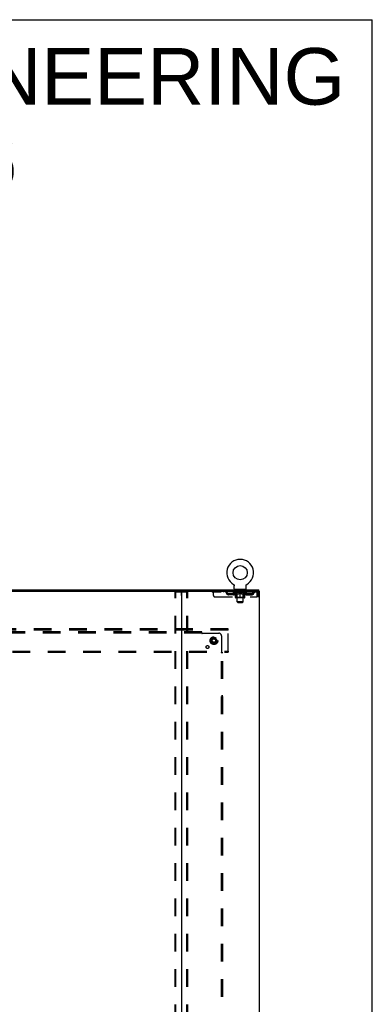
# Model space of a CAD drawing. Header units: inches. Extents: x 0 to 309, y 0 to 200.
# Tile 64 of 64: x 275 to 309, y 105 to 200. Entities that reach past the tile are written whole.
import ezdxf

# ---------------------------------------------------------------- set-up
doc = ezdxf.new("R2010")
doc.units = ezdxf.units.IN
doc.header["$LTSCALE"] = 17
doc.header["$MEASUREMENT"] = 0
doc.linetypes.add('DOT', pattern=[0.2, 0.1, -0.1])
doc.linetypes.add('HIDDEN', pattern=[0.2, 0.1, -0.1])
doc.layers.get('0').update_dxf_attribs({"linetype": 'CONTINUOUS'})
for name, color, linetype in [('DEFAULT_2', 8, 'HIDDEN'), ('DIMENSIONS', 7, 'CONTINUOUS'), ('SUBPANEL', 7, 'CONTINUOUS'), ('WITNESSMARKS', 7, 'CONTINUOUS')]:
    doc.layers.add(name, color=color, linetype=linetype)
doc.styles.get("Standard").update_dxf_attribs({"font": 'arial.ttf'})

msp = doc.modelspace()

# ---------------------------------------------------------------- linework, layer by layer
at = {"color": 7, "linetype": 'Continuous'}
for p, q in [((0, 200), (309.091, 200)), ((309.091, 0), (309.091, 200)), ((227.954, 145.016), (290.784, 145.016)), ((295.754, 145.658), (295.754, 145.658)), ((295.754, 145.658), (295.759, 145.656)), ((295.757, 145.657), (295.756, 145.658)), ((295.759, 145.656), (295.763, 145.653)), ((295.763, 145.653), (295.767, 145.65)), ((295.767, 145.65), (295.771, 145.647)), ((295.771, 145.647), (295.775, 145.644)), ((295.775, 145.644), (295.779, 145.641)), ((295.779, 145.641), (295.783, 145.637)), ((295.783, 145.637), (295.786, 145.634)), ((295.786, 145.634), (295.79, 145.63)), ((295.79, 145.63), (295.793, 145.626)), ((295.793, 145.626), (295.796, 145.622)), ((295.796, 145.622), (295.799, 145.618)), ((295.799, 145.618), (295.802, 145.614)), ((295.802, 145.614), (295.805, 145.61)), ((295.805, 145.61), (295.808, 145.605)), ((295.808, 145.606), (295.81, 145.601)), ((295.81, 145.601), (295.813, 145.597)), ((295.813, 145.597), (295.815, 145.592)), ((295.815, 145.592), (295.817, 145.587)), ((295.817, 145.587), (295.819, 145.582)), ((295.818, 145.583), (295.82, 145.578)), ((295.82, 145.578), (295.822, 145.573)), ((295.822, 145.573), (295.823, 145.568)), ((295.823, 145.568), (295.824, 145.563)), ((295.824, 145.563), (295.825, 145.558)), ((295.825, 145.558), (295.826, 145.553)), ((295.827, 145.538), (295.827, 145.533)), ((295.827, 145.219), (295.827, 145.533)), ((295.89, 145.15), (295.89, 145.12)), ((296.89, 145.15), (295.89, 145.15)), ((296.89, 145.15), (296.89, 145.12)), ((296.952, 145.219), (296.952, 145.533)), ((296.953, 145.553), (296.954, 145.558)), ((296.953, 145.548), (296.953, 145.553)), ((296.954, 145.558), (296.955, 145.563)), ((296.955, 145.563), (296.956, 145.568)), ((296.956, 145.568), (296.958, 145.573)), ((296.958, 145.573), (296.959, 145.578)), ((296.959, 145.578), (296.961, 145.583)), ((296.961, 145.582), (296.963, 145.587)), ((296.965, 145.592), (296.967, 145.597)), ((296.967, 145.597), (296.969, 145.601)), ((296.969, 145.601), (296.972, 145.606)), ((296.972, 145.605), (296.974, 145.61)), ((296.974, 145.61), (296.977, 145.614)), ((296.977, 145.614), (296.98, 145.618)), ((296.98, 145.618), (296.983, 145.622)), ((296.983, 145.622), (296.986, 145.626)), ((296.986, 145.626), (296.99, 145.63)), ((296.993, 145.634), (296.997, 145.637)), ((297, 145.641), (297.004, 145.644)), ((297.008, 145.647), (297.012, 145.65)), ((297.012, 145.65), (297.016, 145.653)), ((297.016, 145.653), (297.021, 145.656)), ((297.016, 145.653), (297.018, 145.654)), ((297.021, 145.656), (297.025, 145.658)), ((297.024, 145.658), (297.022, 145.657)), ((298.182, 145.016), (298.154, 145.016)), ((298.192, 145.016), (298.192, 145.12))]:
    msp.add_line(p, q, dxfattribs=at)
at = {"color": 3, "linetype": 'Continuous'}
for p, q in [((220.546, 145.12), (298.192, 145.12)), ((290.744, 144.976), (290.744, 59.264)), ((290.784, 145.016), (298.154, 145.016)), ((298.182, 145.016), (298.244, 145.016)), ((298.244, 59.224), (298.244, 145.016))]:
    msp.add_line(p, q, dxfattribs=at)
at = {"color": 7, "linetype": 'Continuous'}
for points in [[(295.826, 145.553), (295.826, 145.548), (295.827, 145.543), (295.827, 145.538)], [(296.952, 145.533), (296.952, 145.538), (296.952, 145.543), (296.953, 145.548)], [(296.952, 145.533), (296.952, 145.538), (296.952, 145.543)], [(296.963, 145.587), (296.965, 145.592), (296.967, 145.597)], [(296.989, 145.63), (296.993, 145.634), (296.997, 145.637)], [(296.997, 145.637), (297, 145.641), (297.004, 145.644)], [(297.004, 145.644), (297.008, 145.647), (297.012, 145.65)]]:
    msp.add_lwpolyline(points, dxfattribs=at)
msp.add_circle((296.39, 146.778), 0.688, dxfattribs=at)
for centre, radius, start, end in [((296.39, 146.778), 1.288, 299.50527, 240.49473), ((290.704, 144.976), 0.04, 0, 90), ((295.896, 145.219), 0.069, 180, 265), ((296.883, 145.219), 0.069, 275, 360)]:
    msp.add_arc(centre, radius, start, end, dxfattribs=at)
at = {"color": 3, "linetype": 'Continuous'}
msp.add_arc((290.784, 144.976), 0.04, 90, 180, dxfattribs=at)
at = {"layer": 'DEFAULT_2', "color": 8, "linetype": 'HIDDEN'}
for p, q in [((293.702, 145.016), (293.702, 144.912)), ((293.827, 144.579), (293.827, 145.016)), ((294.802, 145.016), (294.802, 144.912)), ((295.754, 145.658), (295.754, 145.658)), ((295.762, 145.654), (295.763, 145.653)), ((295.952, 144.912), (295.952, 145.016)), ((295.987, 145.15), (295.987, 145.12)), ((296.025, 145.06), (296.025, 145.14)), ((296.095, 145.05), (296.035, 145.05)), ((296.09, 143.969), (296.09, 145.04)), ((296.745, 145.05), (296.685, 145.05)), ((296.69, 143.969), (296.69, 145.04)), ((296.755, 145.06), (296.755, 145.14)), ((296.793, 145.15), (296.793, 145.12)), ((296.827, 144.912), (296.827, 145.016)), ((297.025, 145.658), (297.025, 145.658)), ((297.973, 145.016), (297.973, 144.912)), ((290.14, 59.338), (290.14, 144.903)), ((290.161, 144.933), (291.326, 144.933)), ((290.213, 59.338), (290.213, 144.903)), ((291.274, 59.338), (291.274, 144.903)), ((291.348, 59.338), (291.348, 144.903)), ((297.973, 144.912), (293.702, 144.912)), ((293.952, 144.454), (298.006, 144.454)), ((295.275, 144.661), (295.275, 144.765)), ((295.758, 144.765), (295.275, 144.765)), ((295.758, 144.661), (295.275, 144.661)), ((295.525, 144.661), (295.525, 144.765)), ((295.756, 144.866), (295.756, 144.912)), ((297.023, 144.866), (295.756, 144.866)), ((295.916, 144.754), (295.756, 144.866)), ((295.766, 144.906), (295.766, 144.912)), ((295.775, 144.902), (295.775, 144.906)), ((295.775, 144.902), (297.005, 144.902)), ((295.784, 144.902), (295.784, 144.906)), ((295.784, 144.902), (295.784, 144.906)), ((295.795, 144.906), (295.795, 144.912)), ((295.811, 144.902), (295.811, 144.906)), ((295.813, 144.902), (295.813, 144.906)), ((295.841, 144.906), (295.841, 144.912)), ((295.856, 144.902), (295.856, 144.906)), ((295.858, 144.902), (295.858, 144.906)), ((296.063, 144.905), (295.861, 144.905)), ((295.905, 144.906), (295.905, 144.912)), ((295.906, 144.902), (295.906, 144.905)), ((295.907, 144.902), (295.907, 144.905)), ((295.91, 144.902), (295.91, 144.905)), ((295.916, 144.754), (295.926, 144.754)), ((295.917, 144.902), (295.917, 144.906)), ((295.917, 144.902), (295.917, 144.905)), ((295.92, 144.902), (295.92, 144.906)), ((295.924, 144.902), (295.924, 144.906)), ((295.926, 144.391), (295.926, 144.797)), ((295.928, 144.902), (295.928, 144.905)), ((295.942, 144.902), (295.942, 144.905)), ((295.96, 144.902), (295.96, 144.905)), ((295.961, 144.902), (295.961, 144.908)), ((296.816, 144.354), (295.963, 144.354)), ((295.981, 144.902), (295.981, 144.905)), ((295.983, 144.906), (295.983, 144.912)), ((295.992, 144.902), (295.992, 144.906)), ((295.996, 144.902), (295.996, 144.906)), ((296.006, 144.902), (296.006, 144.905)), ((296.017, 144.902), (296.017, 144.91)), ((296.032, 144.902), (296.032, 144.905)), ((296.035, 144.902), (296.035, 144.905)), ((296.077, 144.394), (296.037, 144.354)), ((296.063, 144.902), (296.063, 144.905)), ((296.13, 144.905), (296.068, 144.905)), ((296.069, 144.754), (296.248, 144.754)), ((296.073, 144.906), (296.073, 144.912)), ((296.077, 144.394), (296.077, 144.863)), ((296.702, 144.394), (296.077, 144.394)), ((296.08, 144.902), (296.08, 144.906)), ((296.085, 144.902), (296.085, 144.906)), ((296.091, 144.902), (296.091, 144.911)), ((296.095, 144.902), (296.095, 144.905)), ((296.106, 144.902), (296.106, 144.905)), ((296.13, 144.902), (296.13, 144.905)), ((296.205, 144.905), (296.145, 144.905)), ((296.166, 144.902), (296.166, 144.905)), ((296.173, 144.906), (296.173, 144.912)), ((296.177, 144.902), (296.177, 144.906)), ((296.179, 144.902), (296.179, 144.912)), ((296.182, 144.902), (296.182, 144.906)), ((296.189, 144.902), (296.189, 144.906)), ((296.205, 144.902), (296.205, 144.905)), ((296.285, 144.905), (296.231, 144.905)), ((296.244, 144.902), (296.244, 144.905)), ((296.275, 144.905), (296.353, 144.91)), ((296.28, 144.906), (296.28, 144.912)), ((296.28, 144.906), (296.28, 144.912)), ((296.28, 144.912), (296.28, 144.912)), ((296.28, 144.902), (296.28, 144.906)), ((296.284, 144.902), (296.284, 144.906)), ((296.285, 144.902), (296.285, 144.905)), ((296.286, 144.902), (296.286, 144.906)), ((296.321, 144.905), (296.385, 144.905)), ((296.326, 144.902), (296.326, 144.905)), ((296.332, 144.905), (296.332, 144.909)), ((296.353, 144.905), (296.353, 144.91)), ((296.369, 144.902), (296.369, 144.905)), ((296.387, 144.906), (296.387, 144.906)), ((296.387, 144.902), (296.387, 144.906)), ((296.387, 144.902), (296.387, 144.906)), ((296.39, 144.906), (296.39, 144.912)), ((296.39, 144.912), (296.504, 144.905)), ((296.39, 144.354), (296.39, 144.798)), ((296.392, 144.902), (296.392, 144.906)), ((296.392, 144.902), (296.392, 144.906)), ((296.392, 144.906), (296.392, 144.906)), ((296.41, 144.902), (296.41, 144.905)), ((296.41, 144.905), (296.459, 144.905)), ((296.453, 144.902), (296.453, 144.905)), ((296.494, 144.902), (296.494, 144.906)), ((296.494, 144.902), (296.494, 144.905)), ((296.494, 144.905), (296.549, 144.905)), ((296.495, 144.902), (296.495, 144.906)), ((296.499, 144.912), (296.5, 144.912)), ((296.499, 144.906), (296.499, 144.912)), ((296.499, 144.902), (296.499, 144.906)), ((296.5, 144.906), (296.5, 144.912)), ((296.531, 144.754), (296.711, 144.754)), ((296.536, 144.902), (296.536, 144.905)), ((296.575, 144.902), (296.575, 144.905)), ((296.575, 144.905), (296.634, 144.905)), ((296.59, 144.902), (296.59, 144.906)), ((296.597, 144.902), (296.597, 144.906)), ((296.6, 144.902), (296.6, 144.912)), ((296.603, 144.902), (296.603, 144.906)), ((296.606, 144.906), (296.606, 144.912)), ((296.614, 144.902), (296.614, 144.905)), ((296.65, 144.902), (296.65, 144.905)), ((296.65, 144.905), (296.712, 144.905)), ((296.674, 144.902), (296.674, 144.905)), ((296.685, 144.902), (296.685, 144.905)), ((296.689, 144.902), (296.689, 144.911)), ((296.695, 144.902), (296.695, 144.906)), ((296.699, 144.902), (296.699, 144.906)), ((296.702, 144.394), (296.702, 144.863)), ((296.702, 144.394), (296.742, 144.354)), ((296.706, 144.906), (296.706, 144.912)), ((296.717, 144.902), (296.717, 144.905)), ((296.717, 144.905), (296.918, 144.905)), ((296.744, 144.902), (296.744, 144.905)), ((296.747, 144.902), (296.747, 144.905)), ((296.762, 144.902), (296.762, 144.91)), ((296.774, 144.902), (296.774, 144.905)), ((296.783, 144.902), (296.783, 144.906)), ((296.787, 144.902), (296.787, 144.906)), ((296.797, 144.906), (296.797, 144.912)), ((296.798, 144.902), (296.798, 144.905)), ((296.819, 144.902), (296.819, 144.908)), ((296.819, 144.902), (296.819, 144.905)), ((296.837, 144.902), (296.837, 144.905)), ((296.851, 144.902), (296.851, 144.905)), ((296.853, 144.391), (296.853, 144.797)), ((296.853, 144.754), (296.864, 144.754)), ((296.856, 144.902), (296.856, 144.906)), ((296.859, 144.902), (296.859, 144.906)), ((296.862, 144.902), (296.862, 144.905)), ((296.863, 144.902), (296.863, 144.906)), ((296.864, 144.754), (297.023, 144.866)), ((296.87, 144.902), (296.87, 144.905)), ((296.873, 144.902), (296.873, 144.905)), ((296.873, 144.902), (296.873, 144.905)), ((296.875, 144.906), (296.875, 144.912)), ((296.921, 144.902), (296.921, 144.906)), ((296.924, 144.902), (296.924, 144.906)), ((296.938, 144.906), (296.938, 144.912)), ((296.967, 144.902), (296.967, 144.906)), ((296.968, 144.902), (296.968, 144.906)), ((296.985, 144.906), (296.985, 144.912)), ((296.995, 144.902), (296.995, 144.906)), ((296.996, 144.902), (296.996, 144.906)), ((297.005, 144.902), (297.005, 144.906)), ((297.013, 144.906), (297.013, 144.912)), ((297.021, 144.765), (297.504, 144.765)), ((297.021, 144.661), (297.504, 144.661)), ((297.023, 144.866), (297.023, 144.912)), ((297.254, 144.661), (297.254, 144.765)), ((297.504, 144.661), (297.504, 144.765)), ((298.001, 144.886), (298.006, 144.849)), ((298.001, 144.863), (298.006, 144.849)), ((298.006, 144.849), (298.006, 144.454)), ((298.036, 144.454), (298.036, 144.849)), ((298.14, 144.849), (298.036, 144.849)), ((298.14, 144.454), (298.036, 144.454)), ((298.14, 144.454), (298.14, 144.849)), ((296.69, 143.969), (296.09, 143.969)), ((296.159, 143.9), (296.09, 143.969)), ((296.159, 143.9), (296.621, 143.9)), ((296.621, 143.9), (296.69, 143.969)), ((295.244, 141.37), (223.494, 141.37)), ((295.244, 141.266), (223.494, 141.266)), ((295.244, 141.266), (295.244, 141.37)), ((295.244, 139.224), (295.244, 141.266)), ((293.706, 140.518), (293.551, 140.25)), ((293.551, 140.24), (293.706, 139.973)), ((294.023, 140.523), (293.714, 140.523)), ((294.186, 140.25), (294.032, 140.518)), ((294.032, 139.973), (294.186, 140.24)), ((294.023, 139.968), (293.714, 139.968)), ((223.494, 139.224), (295.244, 139.224)), ((223.494, 139.12), (295.244, 139.12)), ((295.244, 139.224), (295.244, 139.12))]:
    msp.add_line(p, q, dxfattribs=at)
for points in [[(297.977, 145.012), (297.975, 145.015), (297.973, 145.016)], [(297.977, 145.012), (297.98, 145.007), (297.982, 145), (297.984, 144.991), (297.987, 144.98), (297.989, 144.967), (297.992, 144.953), (297.994, 144.938), (297.996, 144.922), (297.999, 144.904), (298.001, 144.886)], [(290.14, 144.903), (290.141, 144.911), (290.143, 144.918), (290.146, 144.924), (290.15, 144.929), (290.155, 144.932), (290.161, 144.933)], [(290.235, 144.933), (290.229, 144.932), (290.224, 144.929), (290.22, 144.924), (290.216, 144.918), (290.214, 144.911), (290.213, 144.903)], [(291.274, 144.903), (291.273, 144.911), (291.271, 144.918), (291.268, 144.924), (291.263, 144.929), (291.258, 144.932), (291.253, 144.933)], [(291.326, 144.933), (291.332, 144.932), (291.337, 144.929), (291.341, 144.924), (291.345, 144.918), (291.347, 144.911), (291.348, 144.903)], [(296.076, 144.754), (296.051, 144.759), (296.027, 144.764), (296.002, 144.771), (295.977, 144.779), (295.952, 144.787), (295.926, 144.797)], [(295.926, 144.796), (295.951, 144.787), (295.975, 144.778), (295.998, 144.771), (296.022, 144.764), (296.045, 144.759), (296.069, 144.754)], [(296.39, 144.798), (296.364, 144.788), (296.338, 144.779), (296.313, 144.771), (296.288, 144.764), (296.263, 144.759), (296.239, 144.754)], [(296.248, 144.754), (296.272, 144.759), (296.295, 144.764), (296.318, 144.771), (296.342, 144.778), (296.366, 144.787), (296.39, 144.796)], [(296.541, 144.754), (296.516, 144.759), (296.491, 144.764), (296.466, 144.771), (296.441, 144.779), (296.415, 144.788), (296.39, 144.798)], [(296.39, 144.796), (296.414, 144.787), (296.438, 144.778), (296.461, 144.771), (296.485, 144.764), (296.508, 144.759), (296.531, 144.754)], [(296.853, 144.797), (296.827, 144.787), (296.802, 144.779), (296.777, 144.771), (296.752, 144.764), (296.728, 144.759), (296.703, 144.754)], [(296.711, 144.754), (296.734, 144.759), (296.758, 144.764), (296.781, 144.771), (296.805, 144.778), (296.829, 144.787), (296.853, 144.796)], [(297.984, 144.903), (297.982, 144.906), (297.98, 144.909), (297.977, 144.911), (297.975, 144.912), (297.973, 144.912)], [(297.984, 144.903), (297.987, 144.899), (297.989, 144.894), (297.992, 144.889), (297.994, 144.883), (297.996, 144.877), (297.999, 144.87), (298.001, 144.863)]]:
    msp.add_lwpolyline(points, dxfattribs=at)
for radius in [0.372, 0.356, 0.312, 0.204, 0.188, 0.183, 0.165]:
    msp.add_circle((293.869, 140.245), radius, dxfattribs=at)
at = {"layer": 'DEFAULT_2', "color": 8, "linetype": 'DOT'}
msp.add_circle((293.869, 140.245), 0.17, dxfattribs=at)
at = {"layer": 'DEFAULT_2', "color": 8, "linetype": 'HIDDEN'}
for centre, radius, start, end in [((294.986, 144.849), 0.167, 8.07163, 90), ((296.047, 144.849), 0.167, 90, 171.92837), ((295.896, 145.219), 0.069, 265, 270), ((296.015, 145.14), 0.01, 0, 90), ((296.035, 145.06), 0.01, 180, 270), ((296.08, 145.04), 0.01, 0, 90), ((296.7, 145.04), 0.01, 90, 180), ((296.732, 144.849), 0.167, 8.07163, 90), ((296.745, 145.06), 0.01, 270, 360), ((296.765, 145.14), 0.01, 90, 180), ((296.883, 145.219), 0.069, 270, 275), ((297.793, 144.849), 0.167, 90, 171.92837), ((297.973, 144.849), 0.167, 0, 90), ((293.952, 144.579), 0.125, 180, 270), ((294.986, 144.85), 0.0625, 7.98631, 90), ((295.275, 144.89), 0.229, 187.98631, 270), ((295.275, 144.89), 0.125, 188.07163, 270), ((295.758, 144.89), 0.125, 270, 351.92837), ((295.758, 144.89), 0.229, 270, 352.01369), ((295.963, 144.391), 0.0371, 180, 270), ((296.047, 144.85), 0.0625, 90, 172.01369), ((296.037, 144.863), 0.0398, 0, 90), ((296.742, 144.863), 0.0398, 90, 180), ((296.733, 144.85), 0.0625, 7.98631, 90), ((297.021, 144.89), 0.229, 187.98631, 270), ((296.816, 144.391), 0.0371, 270, 360), ((297.021, 144.89), 0.125, 188.07163, 270), ((297.504, 144.89), 0.125, 270, 351.92837), ((297.504, 144.89), 0.229, 270, 352.01369), ((297.793, 144.85), 0.0625, 90, 172.01369), ((297.973, 144.849), 0.063, 0, 90), ((293.56, 140.245), 0.01, 150.01268, 209.98829), ((293.714, 140.513), 0.01, 90.01235, 149.98915), ((294.023, 140.513), 0.01, 30.01204, 89.98872), ((294.178, 140.245), 0.01, 330.01268, 29.98829), ((293.714, 139.978), 0.01, 210.01204, 269.98872), ((294.023, 139.978), 0.01, 270.01235, 329.98915)]:
    msp.add_arc(centre, radius, start, end, dxfattribs=at)
for centre, major_axis, ratio, start_param, end_param in [((296.39, 144.912), (0.633, 0.007), 0.05963, 2.96643, 3.140963), ((295.737, 144.9), (0.198, 0), 0.060556, 0.430652, 1.470503), ((296.39, 144.912), (0.633, 0), 0.060556, -3.141593, -2.96706), ((295.737, 144.894), (0.198, 0.002), 0.05963, 1.376596, 1.469874), ((296.39, 144.912), (0.633, 0.013), 0.05688, 2.791345, 2.965878), ((295.712, 144.9), (0.198, 0.002), 0.05963, 0.25549, 1.295341), ((295.781, 144.9), (0.198, -0.002), 0.05963, 0.605815, 1.645666), ((296.39, 144.912), (0.633, -0.007), 0.05963, -2.96643, -2.791898), ((295.781, 144.894), (0.198, 0), 0.060556, 1.551758, 1.645036), ((295.712, 144.894), (0.198, 0.004), 0.05688, 1.20151, 1.294789), ((295.782, 144.896), (0.164, 0.002), 0.05963, 1.065228, 1.614276), ((295.762, 144.896), (0.164, 0.003), 0.05688, 0.890143, 1.43919), ((295.82, 144.896), (0.164, 0), 0.060556, 1.240391, 1.789438), ((296.39, 144.912), (0.633, 0.019), 0.052395, 2.616403, 2.790936), ((295.709, 144.9), (0.198, 0.004), 0.05688, 0.080405, 1.120256), ((295.843, 144.9), (0.198, -0.004), 0.05688, 0.7809, 1.820751), ((296.39, 144.912), (0.633, -0.013), 0.05688, -2.791345, -2.616812), ((295.843, 144.894), (0.198, -0.002), 0.05963, 1.72692, 1.820198), ((295.709, 144.894), (0.198, 0.006), 0.052395, 1.026568, 1.119847), ((295.762, 144.896), (0.164, 0.005), 0.052395, 0.715201, 1.264248), ((295.876, 144.896), (0.164, -0.002), 0.05963, 1.415553, 1.9646), ((296.39, 144.912), (0.633, 0.025), 0.046319, 2.441654, 2.616187), ((295.923, 144.9), (0.198, -0.006), 0.052395, 0.955842, 1.995693), ((296.39, 144.912), (0.633, -0.019), 0.052395, -2.616403, -2.44187), ((295.725, 144.9), (0.198, 0.006), 0.052395, -0.094537, 0.945314), ((295.923, 144.894), (0.198, -0.004), 0.05688, 1.902006, 1.995284), ((295.725, 144.894), (0.198, 0.008), 0.046319, 0.851819, 0.945098), ((295.78, 144.896), (0.164, 0.006), 0.046319, 0.540452, 1.089499), ((295.947, 144.896), (0.164, -0.003), 0.05688, 1.590638, 2.139686), ((296.39, 144.912), (0.633, 0.029), 0.038841, 2.267123, 2.441656), ((296.016, 144.9), (0.198, -0.008), 0.046319, 1.130591, 2.170442), ((295.763, 144.9), (0.198, 0.008), 0.046319, -0.269286, 0.770565), ((296.39, 144.912), (0.633, -0.025), 0.046319, -2.441654, -2.267121), ((296.016, 144.894), (0.198, -0.006), 0.052395, 2.076947, 2.170226), ((295.763, 144.894), (0.198, 0.009), 0.038841, 0.677289, 0.770567), ((295.817, 144.896), (0.164, 0.008), 0.038841, 0.365921, 0.914969), ((296.031, 144.896), (0.164, -0.005), 0.052395, 1.76558, 2.314627), ((296.39, 144.912), (0.633, 0.033), 0.030195, 2.09281, 2.267343), ((296.121, 144.9), (0.198, -0.009), 0.038841, 1.305122, 2.344973), ((295.819, 144.9), (0.198, 0.009), 0.038841, -0.443817, 0.596034), ((296.39, 144.912), (0.633, -0.029), 0.038841, -2.267123, -2.092591), ((296.121, 144.894), (0.198, -0.008), 0.046319, 2.251696, 2.344975), ((295.819, 144.894), (0.198, 0.01), 0.030195, 0.502975, 0.596254), ((295.871, 144.896), (0.164, 0.009), 0.030195, 0.191608, 0.740655), ((296.127, 144.896), (0.164, -0.006), 0.046319, 1.940329, 2.489376), ((295.892, 144.9), (0.198, 0.01), 0.030195, -0.61813, 0.421721), ((296.39, 144.912), (0.633, 0.036), 0.020645, 1.918687, 2.09322), ((296.234, 144.9), (0.198, -0.01), 0.030195, 1.479435, 2.519286), ((296.39, 144.912), (0.633, -0.033), 0.030195, -2.09281, -1.918277), ((296.234, 144.894), (0.198, -0.009), 0.038841, 2.426227, 2.519505), ((295.892, 144.894), (0.198, 0.011), 0.020645, 0.328852, 0.422131), ((295.941, 144.896), (0.164, 0.009), 0.020645, 0.017485, 0.566532), ((296.23, 144.896), (0.164, -0.008), 0.038841, 2.11486, 2.663907), ((295.981, 144.9), (0.198, 0.011), 0.020645, -0.792253, 0.247598), ((296.39, 144.912), (0.633, 0.038), 0.010478, 1.744704, 1.919237), ((296.352, 144.9), (0.198, -0.011), 0.020645, 1.653558, 2.693409), ((296.39, 144.912), (0.633, -0.036), 0.020645, -1.918687, -1.744154), ((296.352, 144.894), (0.198, -0.01), 0.030195, 2.60054, 2.693819), ((295.981, 144.894), (0.198, 0.012), 0.010478, 0.154869, 0.248148), ((296.025, 144.896), (0.164, 0.01), 0.010478, 6.126688, 6.675735), ((296.339, 144.896), (0.164, -0.009), 0.030195, 2.289173, 2.83822), ((296.082, 144.9), (0.198, 0.012), 0.010478, -0.966236, -0.000846), ((296.47, 144.9), (0.198, -0.012), 0.010478, 1.827541, 2.867392), ((296.39, 144.912), (0.633, -0.038), 0.010478, -1.744704, -1.570171), ((296.47, 144.894), (0.198, -0.011), 0.020645, 2.774664, 2.867942), ((296.448, 144.896), (0.164, -0.009), 0.020645, 2.463296, 3.012344), ((296.309, 144.9), (0.198, 0.012), 0.010478, 0.274201, 1.314052), ((296.223, 144.896), (0.164, 0.01), 0.010478, -0.000298, 0.504314), ((296.193, 144.894), (0.198, 0.012), 0.010478, 0.192946, 0.399283), ((296.39, 144.912), (0.633, 0.038), 0.010478, -1.578586, -1.396888), ((296.587, 144.894), (0.198, -0.012), 0.010478, 2.948646, 3.041925), ((296.556, 144.896), (0.164, -0.01), 0.010478, 2.637279, 3.142076), ((296.428, 144.9), (0.198, 0.011), 0.020645, 0.448184, 1.488034), ((296.331, 144.896), (0.164, 0.009), 0.020645, 0.129249, 0.678296), ((296.309, 144.894), (0.198, 0.011), 0.020645, 0.273651, 0.366929), ((296.697, 144.9), (0.198, -0.012), 0.010478, -3.140747, -2.175357), ((296.39, 144.912), (0.633, 0.036), 0.020645, -1.397439, -1.222906), ((296.39, 144.912), (0.633, -0.038), 0.010478, 1.222355, 1.396888), ((296.545, 144.9), (0.198, 0.01), 0.030195, 0.622307, 1.662158), ((296.441, 144.896), (0.164, 0.009), 0.030195, 0.303372, 0.852419), ((296.754, 144.896), (0.164, -0.01), 0.010478, 2.749043, 3.29809), ((296.798, 144.9), (0.198, -0.011), 0.020645, 2.893995, 3.933846), ((296.428, 144.894), (0.198, 0.01), 0.030195, 0.447774, 0.541052), ((296.798, 144.894), (0.198, -0.012), 0.010478, 2.893445, 2.986723), ((296.39, 144.912), (0.633, 0.033), 0.030195, -1.223315, -1.048783), ((296.39, 144.912), (0.633, -0.036), 0.020645, 1.048373, 1.222906), ((296.658, 144.9), (0.198, 0.009), 0.038841, 0.79662, 1.836471), ((296.549, 144.896), (0.164, 0.008), 0.038841, 0.477686, 1.026733), ((296.838, 144.896), (0.164, -0.009), 0.020645, 2.57506, 3.124108), ((296.887, 144.9), (0.198, -0.01), 0.030195, 2.719872, 3.759723), ((296.763, 144.9), (0.198, 0.008), 0.046319, 0.971151, 2.011002), ((296.545, 144.894), (0.198, 0.009), 0.038841, 0.622087, 0.715366), ((296.887, 144.894), (0.198, -0.011), 0.020645, 2.719462, 2.812741), ((296.39, 144.912), (0.633, 0.029), 0.038841, -1.049002, -0.874469), ((296.39, 144.912), (0.633, -0.033), 0.030195, 0.87425, 1.048783), ((296.653, 144.896), (0.164, 0.006), 0.046319, 0.652216, 1.201263), ((296.857, 144.9), (0.198, 0.006), 0.052395, 1.1459, 2.185751), ((296.908, 144.896), (0.164, -0.009), 0.030195, 2.400937, 2.949985), ((296.96, 144.9), (0.198, -0.009), 0.038841, 2.545558, 3.585409), ((296.748, 144.896), (0.164, 0.005), 0.052395, 0.826965, 1.376012), ((296.658, 144.894), (0.198, 0.008), 0.046319, 0.796618, 0.889896), ((296.96, 144.894), (0.198, -0.01), 0.030195, 2.545339, 2.638617), ((296.936, 144.9), (0.198, 0.004), 0.05688, 1.320842, 2.360692), ((296.39, 144.912), (0.633, 0.025), 0.046319, -0.874471, -0.699939), ((296.39, 144.912), (0.633, -0.029), 0.038841, 0.699936, 0.874469), ((297.017, 144.9), (0.198, -0.008), 0.046319, 2.371028, 3.410879), ((296.962, 144.896), (0.164, -0.008), 0.038841, 2.226624, 2.775671), ((296.999, 144.9), (0.198, 0.002), 0.05963, 1.495927, 2.535778), ((296.833, 144.896), (0.164, 0.003), 0.05688, 1.001907, 1.550954), ((297.054, 144.9), (0.198, -0.006), 0.052395, 2.196279, 3.23613), ((296.763, 144.894), (0.198, 0.006), 0.052395, 0.971367, 1.064645), ((296.999, 144.896), (0.164, -0.006), 0.046319, 2.052093, 2.601141), ((297.043, 144.9), (0.198, 0), 0.060556, 1.671089, 2.71094), ((297.017, 144.894), (0.198, -0.009), 0.038841, 2.371026, 2.464304), ((297.071, 144.9), (0.198, -0.004), 0.05688, 2.021337, 3.061188), ((296.39, 144.912), (0.633, 0.019), 0.052395, -0.699723, -0.52519), ((296.39, 144.912), (0.633, -0.025), 0.046319, 0.525406, 0.699939), ((297.067, 144.9), (0.198, -0.002), 0.05963, 1.846251, 2.886102), ((296.904, 144.896), (0.164, 0.002), 0.05963, 1.176993, 1.72604), ((297.018, 144.896), (0.164, -0.005), 0.052395, 1.877344, 2.426392), ((296.959, 144.896), (0.164, 0), 0.060556, 1.352155, 1.901202), ((297.017, 144.896), (0.164, -0.003), 0.05688, 1.702402, 2.25145), ((296.997, 144.896), (0.164, -0.002), 0.05963, 1.527317, 2.076364), ((296.857, 144.894), (0.198, 0.004), 0.05688, 1.146309, 1.239587), ((297.054, 144.894), (0.198, -0.008), 0.046319, 2.196495, 2.289773), ((296.39, 144.912), (0.633, 0.013), 0.05688, -0.524781, -0.350248), ((296.39, 144.912), (0.633, -0.019), 0.052395, 0.350657, 0.52519), ((296.936, 144.894), (0.198, 0.002), 0.05963, 1.321394, 1.414673), ((297.071, 144.894), (0.198, -0.006), 0.052395, 2.021746, 2.115024), ((296.39, 144.912), (0.633, 0.007), 0.05963, -0.349695, -0.175162), ((296.39, 144.912), (0.633, -0.013), 0.05688, 0.175715, 0.350248), ((296.999, 144.894), (0.198, 0), 0.060556, 1.496556, 1.589835), ((297.067, 144.894), (0.198, -0.004), 0.05688, 1.846804, 1.940083), ((297.043, 144.894), (0.198, -0.002), 0.05963, 1.671719, 1.764997), ((296.39, 144.912), (0.633, 0), 0.060556, -0.174533, 0), ((296.39, 144.912), (0.633, -0.007), 0.05963, 0.000629, 0.175162)]:
    msp.add_ellipse(centre, major_axis=major_axis, ratio=ratio, start_param=start_param, end_param=end_param, dxfattribs=at)
at = {"layer": 'SUBPANEL', "color": 8, "linetype": 'HIDDEN'}
for p, q in [((292.712, 141.089), (226.025, 141.089)), ((292.712, 140.964), (226.025, 140.964)), ((288.587, 140.964), (288.587, 141.089)), ((292.712, 140.923), (292.712, 141.089)), ((292.748, 140.964), (294.337, 140.964)), ((294.587, 140.714), (294.587, 139.124)), ((294.547, 139.089), (294.712, 139.089)), ((294.587, 65.152), (294.587, 139.089)), ((294.606, 139.106), (294.599, 139.113)), ((294.712, 65.152), (294.712, 139.089)), ((294.587, 134.964), (294.712, 134.964))]:
    msp.add_line(p, q, dxfattribs=at)
for points in [[(292.712, 141.003), (292.714, 141), (292.716, 140.998), (292.718, 140.996), (292.719, 140.993), (292.721, 140.991), (292.723, 140.99), (292.724, 140.988), (292.726, 140.986), (292.728, 140.984), (292.729, 140.983), (292.735, 140.978)], [(292.712, 140.923), (292.714, 140.924), (292.716, 140.925), (292.718, 140.926), (292.72, 140.927), (292.721, 140.928), (292.723, 140.929), (292.725, 140.931), (292.726, 140.933), (292.728, 140.935), (292.729, 140.936), (292.731, 140.938), (292.732, 140.941), (292.734, 140.943), (292.735, 140.945)], [(292.735, 140.978), (292.737, 140.976), (292.739, 140.974), (292.741, 140.972), (292.743, 140.97), (292.744, 140.968), (292.746, 140.966), (292.748, 140.964)], [(292.735, 140.945), (292.738, 140.95), (292.74, 140.953), (292.741, 140.955), (292.743, 140.958), (292.745, 140.96), (292.746, 140.962), (292.748, 140.964)], [(294.547, 139.089), (294.547, 139.091), (294.548, 139.093), (294.549, 139.095), (294.55, 139.096), (294.551, 139.098), (294.553, 139.1), (294.554, 139.101), (294.556, 139.103), (294.558, 139.105), (294.56, 139.106), (294.562, 139.107), (294.564, 139.109), (294.566, 139.11), (294.569, 139.112), (294.574, 139.115)], [(294.574, 139.115), (294.576, 139.116), (294.579, 139.118), (294.581, 139.12), (294.583, 139.121), (294.586, 139.123), (294.587, 139.124)], [(294.599, 139.113), (294.597, 139.115), (294.595, 139.117), (294.593, 139.119), (294.591, 139.121), (294.589, 139.123), (294.587, 139.124)], [(294.626, 139.089), (294.623, 139.091), (294.621, 139.093), (294.619, 139.094), (294.617, 139.096), (294.615, 139.098), (294.613, 139.099), (294.611, 139.101), (294.609, 139.103), (294.608, 139.104), (294.606, 139.106)]]:
    msp.add_lwpolyline(points, dxfattribs=at)
for centre, radius in [((293.869, 140.245), 0.25), ((293.25, 139.627), 0.141)]:
    msp.add_circle(centre, radius, dxfattribs=at)
msp.add_arc((294.337, 140.714), 0.25, 0, 90, dxfattribs=at)
at = {"layer": 'WITNESSMARKS', "color": 40, "linetype": 'Continuous'}
for p, q in [((290.681, 144.891), (290.806, 144.891)), ((290.681, 144.829), (290.806, 144.829)), ((290.681, 144.766), (290.806, 144.766)), ((290.681, 144.641), (290.806, 144.641))]:
    msp.add_line(p, q, dxfattribs=at)

# ---------------------------------------------------------------- texts
at = {"layer": 'DIMENSIONS', "color": 2, "linetype": 'Continuous', "insert": (237.482, 197.272), "char_height": 5.45455, "width": 137.76276, "attachment_point": 2, "line_spacing_factor": 0.9}
msp.add_mtext('SAGINAW CONTROL & ENGINEERING\\PSCE-N86XM7824SS6', dxfattribs=at)

doc.saveas('drawing.dxf')
